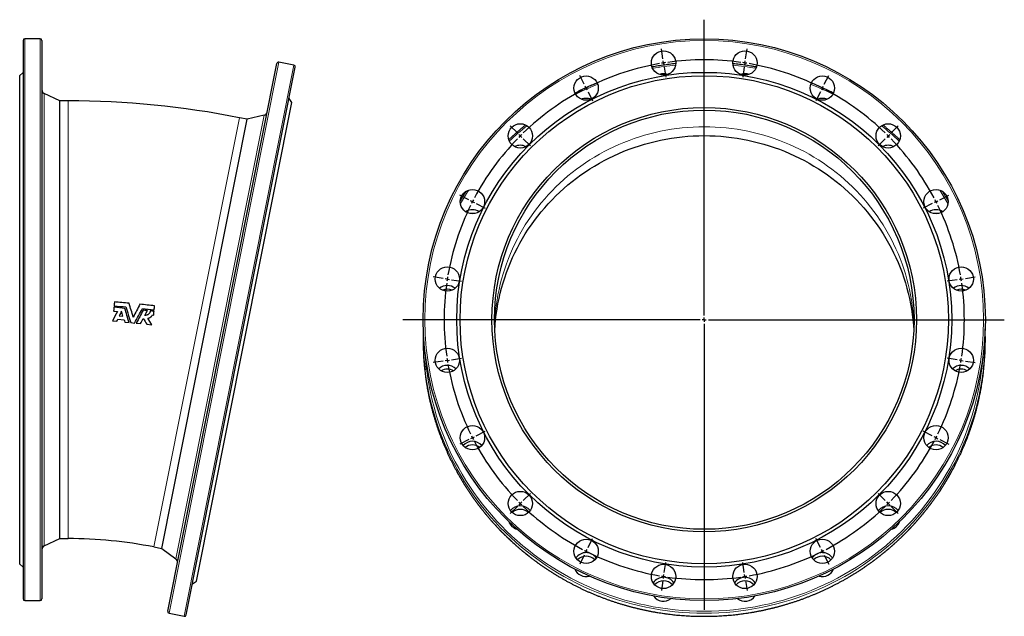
# Model space of a CAD drawing. Header units: millimetres. Extents: x -28 to 1145, y -434 to 1052.
# Tile 3 of 3: x -28 to 1145, y 340 to 1052. Entities that reach past the tile are written whole.
import ezdxf

# ---------------------------------------------------------------- set-up
doc = ezdxf.new("R2010")
doc.units = ezdxf.units.MM
doc.layers.add('FORMAT', color=7, linetype='Continuous')

# ---------------------------------------------------------------- blocks, each defined once
blk = doc.blocks.new('SW_CENTERMARKSYMBOL_0')
at = {"layer": 'FORMAT', "color": 0}
for p, q in [((140.7, -271.2), (140.7, 81.6)), ((91.5, 34.9), (89.6, 46.8)), ((190, 34.9), (191.9, 46.8)), ((92.2, 30), (91.9, 32.4)), ((92.2, 30), (92.6, 27.5)), ((93, 25), (94.9, 13.2)), ((188.4, 25), (186.6, 13.2)), ((189.2, 30), (188.8, 27.5)), ((189.2, 30), (189.6, 32.4)), ((-2.3, 4.5), (-7.7, 15.1)), ((283.7, 4.5), (289.2, 15.1)), ((0, 0), (-1.1, 2.2)), ((0, 0), (1.1, -2.2)), ((281.5, 0), (282.6, 2.2)), ((2.3, -4.5), (7.7, -15.1)), ((279.2, -4.5), (273.8, -15.1)), ((281.5, 0), (280.3, -2.2)), ((-82, -53.5), (-90.5, -45)), ((363.5, -53.5), (372, -45)), ((-78.5, -57), (-80.2, -55.2)), ((-78.5, -57), (-76.7, -58.8)), ((359.9, -57), (358.2, -58.8)), ((359.9, -57), (361.7, -55.2)), ((-74.9, -60.5), (-66.4, -69)), ((356.4, -60.5), (347.9, -69)), ((-139.9, -133.2), (-150.6, -127.8)), ((421.4, -133.2), (432.1, -127.8)), ((-135.5, -135.5), (-137.7, -134.3)), ((-135.5, -135.5), (-133.2, -136.6)), ((-131, -137.7), (-120.3, -143.2)), ((412.5, -137.7), (401.8, -143.2)), ((416.9, -135.5), (414.7, -136.6)), ((416.9, -135.5), (419.2, -134.3)), ((-170.4, -226.9), (-182.2, -225.1)), ((-165.4, -227.7), (-167.9, -227.3)), ((-165.4, -227.7), (-163, -228.1)), ((-160.5, -228.5), (-148.7, -230.4)), ((442, -228.5), (430.1, -230.4)), ((446.9, -227.7), (444.5, -228.1)), ((446.9, -227.7), (449.4, -227.3)), ((451.9, -226.9), (463.7, -225.1)), ((135.7, -276.2), (-218.3, -276.2)), ((140.7, -276.2), (138.2, -276.2)), ((140.7, -276.2), (140.7, -273.7)), ((140.7, -276.2), (140.7, -278.7)), ((140.7, -276.2), (143.2, -276.2)), ((140.7, -281.2), (140.7, -622.4)), ((145.7, -276.2), (498.3, -276.2)), ((-170.4, -325.5), (-182.2, -327.4)), ((-165.4, -324.7), (-167.9, -325.1)), ((-165.4, -324.7), (-163, -324.3)), ((-160.5, -323.9), (-148.7, -322)), ((442, -323.9), (430.1, -322)), ((446.9, -324.7), (444.5, -324.3)), ((446.9, -324.7), (449.4, -325.1)), ((451.9, -325.5), (463.7, -327.4)), ((-131, -414.7), (-120.3, -409.2)), ((412.5, -414.7), (401.8, -409.2)), ((-139.9, -419.2), (-150.6, -424.7)), ((-135.5, -416.9), (-137.7, -418.1)), ((-135.5, -416.9), (-133.2, -415.8)), ((416.9, -416.9), (414.7, -415.8)), ((416.9, -416.9), (419.2, -418.1)), ((421.4, -419.2), (432.1, -424.7)), ((-74.9, -491.9), (-66.4, -483.4)), ((356.4, -491.9), (347.9, -483.4)), ((-82, -499), (-90.5, -507.4)), ((-78.5, -495.4), (-80.2, -497.2)), ((-78.5, -495.4), (-76.7, -493.6)), ((359.9, -495.4), (358.2, -493.6)), ((359.9, -495.4), (361.7, -497.2)), ((363.5, -499), (372, -507.4)), ((2.3, -548), (7.7, -537.3)), ((279.2, -548), (273.8, -537.3)), ((0, -552.4), (1.1, -550.2)), ((281.5, -552.4), (280.3, -550.2)), ((-2.3, -556.9), (-7.7, -567.6)), ((0, -552.4), (-1.1, -554.7)), ((281.5, -552.4), (282.6, -554.7)), ((283.7, -556.9), (289.2, -567.6)), ((93, -577.5), (94.9, -565.6)), ((188.4, -577.5), (186.6, -565.6)), ((92.2, -582.4), (91.9, -584.9)), ((92.2, -582.4), (92.6, -579.9)), ((189.2, -582.4), (188.8, -579.9)), ((189.2, -582.4), (189.6, -584.9)), ((91.5, -587.3), (89.6, -599.2)), ((190, -587.3), (191.9, -599.2))]:
    blk.add_line(p, q, dxfattribs=at)
for start, end in [(99.9241, 116.0759), (99, 99.4621), (98.5379, 99), (81.9241, 98.0759), (81, 81.4621), (80.5379, 81), (63.9241, 80.0759), (117, 117.4621), (116.5379, 117), (63, 63.4621), (117.9241, 134.0759), (62.5379, 63), (45.9241, 62.0759), (135, 135.4621), (134.5379, 135), (45, 45.4621), (44.5379, 45), (135.9241, 152.0759), (27.9241, 44.0759), (153.9241, 170.0759), (153, 153.4621), (152.5379, 153), (27, 27.4621), (26.5379, 27), (9.9241, 26.0759), (171.9241, 188.0759), (171, 171.4621), (170.5379, 171), (9, 9.4621), (8.5379, 9), (351.9241, 8.0759), (188.5379, 189), (189, 189.4621), (350.5379, 351), (351, 351.4621), (189.9241, 206.0759), (333.9241, 350.0759), (206.5379, 207), (207, 207.4621), (207.9241, 224.0759), (315.9241, 332.0759), (332.5379, 333), (333, 333.4621), (224.5379, 225), (225, 225.4621), (225.9241, 242.0759), (297.9241, 314.0759), (314.5379, 315), (315, 315.4621), (242.5379, 243), (297, 297.4621), (243, 243.4621), (243.9241, 260.0759), (279.9241, 296.0759), (296.5379, 297), (260.5379, 261), (261, 261.4621), (261.9241, 278.0759), (278.5379, 279), (279, 279.4621)]:
    blk.add_arc((140.7, -276.2), 310, start, end, dxfattribs=at)

msp = doc.modelspace()

# ---------------------------------------------------------------- linework, layer by layer
at = {"color": 7, "linetype": 'Continuous', "lineweight": 25}
for p, q in [((-24.5, 1026.7), (-24.5, 360.7)), ((-4, 1028.7), (-22.5, 1028.7)), ((-2, 1026.7), (-2, 360.7)), ((148, 346), (277.9, 999.2)), ((298.4, 997.1), (280.3, 1000.7)), ((-24.5, 988.7), (-28.5, 984.7)), ((170.1, 341.6), (300, 994.8)), ((-28.5, 984.7), (-28.5, 402.7)), ((19.5, 954.7), (0.9, 963.4)), ((29.2, 954.7), (19.5, 954.7)), ((19.5, 432.7), (19.5, 954.7)), ((182.2, 382), (295.7, 952.8)), ((295.7, 952.8), (292.6, 957.5)), ((141, 420.8), (242.8, 932.7)), ((242.8, 932.7), (233.3, 934.6)), ((262.7, 937.6), (242.8, 932.7)), ((82.3, 692.3), (87.3, 691.8)), ((83.4, 704), (87.9, 703.5)), ((88.5, 694.2), (96, 693.5)), ((90.1, 698.4), (94.6, 698)), ((129.8, 699.4), (131.2, 699.2)), ((96.7, 690.9), (101.8, 690.4)), ((103.8, 690.2), (108.5, 689.7)), ((110.5, 689.5), (115.6, 689)), ((123, 688.3), (128.9, 687.7)), ((452.3, 672.2), (452.3, 668.6)), ((1122.3, 668.6), (1122.3, 672.2)), ((0.9, 424.1), (19.5, 432.7)), ((19.5, 432.7), (29.2, 432.7)), ((131.4, 422.7), (141, 420.8)), ((141, 420.8), (157.5, 408.6)), ((-28.5, 402.7), (-24.5, 398.7)), ((177.5, 378.8), (182.2, 382)), ((-22.5, 358.7), (-4, 358.7)), ((149.6, 343.6), (167.7, 340))]:
    msp.add_line(p, q, dxfattribs=at)
at = {"color": 8, "linetype": 'Continuous', "lineweight": 18}
for p, q in [((-22.5, 1028.7), (-22.5, 358.7)), ((-4, 1028.7), (-4, 358.7)), ((149.6, 343.6), (280.3, 1000.7)), ((167.7, 340), (298.4, 997.1)), ((0.9, 963.4), (0.9, 424.1)), ((29.2, 954.7), (29.2, 432.7)), ((233.3, 934.6), (131.4, 422.7)), ((157.5, 408.6), (262.7, 937.6))]:
    msp.add_line(p, q, dxfattribs=at)
at = {"color": 8, "linetype": 'Continuous', "lineweight": 18, "flags": 128}
for points in [[(1037.2, 686.1), (1037, 691.5), (1036.5, 697.9), (1035.9, 704.3), (1035.2, 710.6), (1034.2, 717), (1033.1, 723.3), (1031.8, 729.6), (1030.4, 735.9), (1028.8, 742.1), (1027, 748.3), (1025.1, 754.4), (1023, 760.5), (1020.7, 766.5), (1018.3, 772.5), (1015.7, 778.4), (1013, 784.2), (1010.1, 790), (1007, 795.6), (1003.8, 801.2), (1000.5, 806.8), (997, 812.2), (993.3, 817.5), (989.6, 822.8), (985.6, 827.9), (981.6, 832.9), (977.4, 837.9), (973.1, 842.7), (968.6, 847.4), (964.1, 852), (959.4, 856.5), (954.6, 860.9), (949.7, 865.1), (944.6, 869.2), (939.5, 873.2), (934.3, 877), (928.9, 880.7), (923.5, 884.3), (917.9, 887.7), (912.3, 891), (906.6, 894.1), (900.8, 897.1), (894.9, 899.9), (889, 902.6), (883, 905.2), (876.9, 907.5), (870.8, 909.8), (864.6, 911.8), (858.3, 913.7), (852, 915.5), (845.7, 917.1), (839.3, 918.5), (832.9, 919.7), (826.4, 920.8), (819.9, 921.7), (813.4, 922.5), (806.9, 923.1), (800.4, 923.5), (793.8, 923.8), (787.3, 923.8), (780.8, 923.8), (774.2, 923.5), (767.7, 923.1), (761.2, 922.5), (754.7, 921.7), (748.2, 920.8), (741.7, 919.7), (735.3, 918.5), (728.9, 917.1), (722.6, 915.5), (716.3, 913.7), (710.1, 911.8), (703.9, 909.8), (697.7, 907.5), (691.6, 905.2), (685.6, 902.6), (679.7, 899.9), (673.8, 897.1), (668, 894.1), (662.3, 891), (656.7, 887.7), (651.1, 884.3), (645.7, 880.7), (640.4, 877), (635.1, 873.2), (630, 869.2), (624.9, 865.1), (620, 860.9), (615.2, 856.5), (610.5, 852), (606, 847.4), (601.5, 842.7), (597.2, 837.9), (593, 832.9), (589, 827.9), (585.1, 822.8), (581.3, 817.5), (577.6, 812.2), (574.1, 806.8), (570.8, 801.2), (567.6, 795.6), (564.6, 790), (561.7, 784.2), (558.9, 778.4), (556.3, 772.5), (553.9, 766.5), (551.6, 760.5), (549.5, 754.4), (547.6, 748.3), (545.8, 742.1), (544.2, 735.9), (542.8, 729.6), (541.5, 723.3), (540.4, 717), (539.4, 710.6), (538.7, 704.3), (538.1, 697.9), (537.6, 691.5), (537.4, 686.1)], [(455, 651.2), (455.3, 646.9), (456.1, 638.4), (457.2, 629.9), (458.4, 621.5), (459.9, 613), (461.6, 604.7), (463.5, 596.3), (465.7, 588), (468, 579.8), (470.6, 571.6), (473.4, 563.5), (476.4, 555.5), (479.7, 547.6), (483.1, 539.7), (486.7, 531.9), (490.6, 524.3), (494.7, 516.7), (498.9, 509.3), (503.4, 501.9), (508, 494.7), (512.9, 487.6), (517.9, 480.6), (523.1, 473.7), (528.5, 467), (534.1, 460.4), (539.8, 454), (545.8, 447.7), (551.8, 441.6), (558.1, 435.6), (564.5, 429.8), (571, 424.2), (577.7, 418.7), (584.6, 413.4), (591.6, 408.3), (598.7, 403.4), (605.9, 398.6), (613.3, 394.1), (620.8, 389.7), (628.4, 385.5), (636.1, 381.6), (643.9, 377.8), (651.9, 374.2), (659.9, 370.8), (668, 367.6), (676.1, 364.7), (684.4, 361.9), (692.7, 359.4), (701.1, 357.1), (709.6, 355), (718.1, 353.1), (726.6, 351.4), (735.2, 350), (743.8, 348.7), (752.5, 347.7), (761.2, 347), (769.9, 346.4), (778.6, 346.1), (787.3, 346)], [(787.3, 346), (796, 346.1), (804.7, 346.4), (813.4, 347), (822.1, 347.7), (830.8, 348.7), (839.4, 350), (848, 351.4), (856.5, 353.1), (865, 355), (873.5, 357.1), (881.9, 359.4), (890.2, 361.9), (898.5, 364.7), (906.6, 367.6), (914.7, 370.8), (922.7, 374.2), (930.7, 377.8), (938.5, 381.6), (946.2, 385.5), (953.8, 389.7), (961.3, 394.1), (968.7, 398.6), (975.9, 403.4), (983, 408.3), (990, 413.4), (996.9, 418.7), (1003.6, 424.2), (1010.1, 429.8), (1016.5, 435.6), (1022.8, 441.6), (1028.9, 447.7), (1034.8, 454), (1040.5, 460.4), (1046.1, 467), (1051.5, 473.7), (1056.7, 480.6), (1061.7, 487.6), (1066.6, 494.7), (1071.2, 501.9), (1075.7, 509.3), (1080, 516.7), (1084, 524.3), (1087.9, 531.9), (1091.5, 539.7), (1095, 547.6), (1098.2, 555.5), (1101.2, 563.5), (1104, 571.6), (1106.6, 579.8), (1109, 588), (1111.1, 596.3), (1113, 604.7), (1114.7, 613), (1116.2, 621.5), (1117.5, 629.9), (1118.5, 638.4), (1119.3, 646.9), (1119.6, 651.2)], [(454.6, 634), (455.2, 629.3), (456.4, 620.8), (457.9, 612.3), (459.6, 603.9), (461.6, 595.5), (463.7, 587.1), (466.1, 578.8), (468.7, 570.6), (471.5, 562.5), (474.6, 554.4), (477.8, 546.4), (481.3, 538.5), (484.9, 530.7), (488.8, 523), (492.9, 515.4), (497.2, 507.9), (501.7, 500.5), (506.4, 493.2), (511.2, 486.1), (516.3, 479), (521.5, 472.1), (527, 465.4), (532.6, 458.8), (538.4, 452.3), (544.3, 446), (550.4, 439.8), (556.7, 433.8), (563.1, 428), (569.7, 422.3), (576.5, 416.8), (583.4, 411.5), (590.4, 406.4), (597.6, 401.4), (604.9, 396.6), (612.3, 392), (619.8, 387.6), (627.5, 383.4), (635.2, 379.4), (643.1, 375.6), (651, 372), (659.1, 368.6), (667.3, 365.4), (675.5, 362.4), (683.8, 359.7), (692.2, 357.1), (700.6, 354.8), (709.1, 352.7), (717.7, 350.8), (726.3, 349.1), (734.9, 347.6), (743.6, 346.4), (752.3, 345.4), (761, 344.6), (769.8, 344.1), (778.5, 343.7), (787.3, 343.6)], [(787.3, 343.6), (796.1, 343.7), (804.8, 344.1), (813.6, 344.6), (822.3, 345.4), (831, 346.4), (839.7, 347.6), (848.4, 349.1), (857, 350.8), (865.5, 352.7), (874, 354.8), (882.5, 357.1), (890.8, 359.7), (899.1, 362.4), (907.4, 365.4), (915.5, 368.6), (923.6, 372), (931.5, 375.6), (939.4, 379.4), (947.2, 383.4), (954.8, 387.6), (962.3, 392), (969.8, 396.6), (977.1, 401.4), (984.2, 406.4), (991.2, 411.5), (998.1, 416.8), (1004.9, 422.3), (1011.5, 428), (1017.9, 433.8), (1024.2, 439.8), (1030.3, 446), (1036.3, 452.3), (1042, 458.8), (1047.6, 465.4), (1053.1, 472.1), (1058.3, 479), (1063.4, 486.1), (1068.3, 493.2), (1072.9, 500.5), (1077.4, 507.9), (1081.7, 515.4), (1085.8, 523), (1089.7, 530.7), (1093.3, 538.5), (1096.8, 546.4), (1100.1, 554.4), (1103.1, 562.5), (1105.9, 570.6), (1108.5, 578.8), (1110.9, 587.1), (1113, 595.5), (1115, 603.9), (1116.7, 612.3), (1118.2, 620.8), (1119.4, 629.3), (1120.1, 634.7)], [(454.6, 630.4), (455.2, 625.7), (456.4, 617.2), (457.9, 608.7), (459.6, 600.2), (461.6, 591.9), (463.7, 583.5), (466.1, 575.2), (468.7, 567), (471.5, 558.9), (474.6, 550.8), (477.8, 542.8), (481.3, 534.9), (484.9, 527.1), (488.8, 519.4), (492.9, 511.8), (497.2, 504.3), (501.7, 496.9), (506.4, 489.6), (511.2, 482.5), (516.3, 475.4), (521.5, 468.5), (527, 461.8), (532.6, 455.2), (538.4, 448.7), (544.3, 442.4), (550.4, 436.2), (556.7, 430.2), (563.1, 424.4), (569.7, 418.7), (576.5, 413.2), (583.4, 407.9), (590.4, 402.7), (597.6, 397.8), (604.9, 393), (612.3, 388.4), (619.8, 384), (627.5, 379.8), (635.2, 375.8), (643.1, 372), (651, 368.4), (659.1, 365), (667.3, 361.8), (675.5, 358.8), (683.8, 356.1), (692.2, 353.5), (700.6, 351.2), (709.1, 349.1), (717.7, 347.2), (726.3, 345.5), (734.9, 344), (743.6, 342.8), (752.3, 341.8), (761, 341), (769.8, 340.4), (778.5, 340.1), (787.3, 340)], [(787.3, 340), (796.1, 340.1), (804.8, 340.4), (813.6, 341), (822.3, 341.8), (831, 342.8), (839.7, 344), (848.4, 345.5), (857, 347.2), (865.5, 349.1), (874, 351.2), (882.5, 353.5), (890.8, 356.1), (899.1, 358.8), (907.4, 361.8), (915.5, 365), (923.6, 368.4), (931.5, 372), (939.4, 375.8), (947.2, 379.8), (954.8, 384), (962.3, 388.4), (969.8, 393), (977.1, 397.8), (984.2, 402.7), (991.2, 407.9), (998.1, 413.2), (1004.9, 418.7), (1011.5, 424.4), (1017.9, 430.2), (1024.2, 436.2), (1030.3, 442.4), (1036.3, 448.7), (1042, 455.2), (1047.6, 461.8), (1053.1, 468.5), (1058.3, 475.4), (1063.4, 482.5), (1068.3, 489.6), (1072.9, 496.9), (1077.4, 504.3), (1081.7, 511.8), (1085.8, 519.4), (1089.7, 527.1), (1093.3, 534.9), (1096.8, 542.8), (1100.1, 550.8), (1103.1, 558.9), (1105.9, 567), (1108.5, 575.2), (1110.9, 583.5), (1113, 591.9), (1115, 600.2), (1116.7, 608.7), (1118.2, 617.2), (1119.4, 625.7), (1120.1, 631.1)]]:
    msp.add_lwpolyline(points, dxfattribs=at)
at = {"color": 7, "linetype": 'Continuous', "lineweight": 25, "flags": 128}
for points in [[(537.6, 680.7), (537.6, 680.8), (538.1, 687.2), (538.7, 693.6), (539.4, 700), (540.4, 706.3), (541.5, 712.7), (542.8, 718.9), (544.2, 725.2), (545.8, 731.4), (547.6, 737.6), (549.5, 743.7), (551.6, 749.8), (553.9, 755.8), (556.3, 761.8), (558.9, 767.7), (561.7, 773.5), (564.6, 779.3), (567.6, 785), (570.8, 790.6), (574.1, 796.1), (577.6, 801.5), (581.3, 806.9), (585.1, 812.1), (589, 817.2), (593, 822.3), (597.2, 827.2), (601.5, 832), (606, 836.8), (610.5, 841.3), (615.2, 845.8), (620, 850.2), (624.9, 854.4), (630, 858.5), (635.1, 862.5), (640.4, 866.3), (645.7, 870), (651.1, 873.6), (656.7, 877), (662.3, 880.3), (668, 883.5), (673.8, 886.4), (679.7, 889.3), (685.6, 892), (691.6, 894.5), (697.7, 896.9), (703.9, 899.1), (710.1, 901.2), (716.3, 903.1), (722.6, 904.8), (728.9, 906.4), (735.3, 907.8), (741.7, 909.1), (748.2, 910.1), (754.7, 911.1), (761.2, 911.8), (767.7, 912.4), (774.2, 912.8), (780.8, 913.1), (787.3, 913.2)], [(787.3, 913.2), (793.8, 913.1), (800.4, 912.8), (806.9, 912.4), (813.4, 911.8), (819.9, 911.1), (826.4, 910.1), (832.9, 909.1), (839.3, 907.8), (845.7, 906.4), (852, 904.8), (858.3, 903.1), (864.6, 901.2), (870.8, 899.1), (876.9, 896.9), (883, 894.5), (889, 892), (894.9, 889.3), (900.8, 886.4), (906.6, 883.5), (912.3, 880.3), (917.9, 877), (923.5, 873.6), (928.9, 870), (934.3, 866.3), (939.5, 862.5), (944.6, 858.5), (949.7, 854.4), (954.6, 850.2), (959.4, 845.8), (964.1, 841.3), (968.6, 836.8), (973.1, 832), (977.4, 827.2), (981.6, 822.3), (985.6, 817.2), (989.6, 812.1), (993.3, 806.9), (997, 801.5), (1000.5, 796.1), (1003.8, 790.6), (1007, 785), (1010.1, 779.3), (1013, 773.5), (1015.7, 767.7), (1018.3, 761.8), (1020.7, 755.8), (1023, 749.8), (1025.1, 743.7), (1027, 737.6), (1028.8, 731.4), (1030.4, 725.2), (1031.8, 718.9), (1033.1, 712.7), (1034.2, 706.3), (1035.2, 700), (1035.9, 693.6), (1036.5, 687.2), (1037, 680.8), (1037, 680.7)]]:
    msp.add_lwpolyline(points, dxfattribs=at)
at = {"color": 7, "linetype": 'Continuous', "lineweight": 25}
for centre, radius in [((787.3, 693.7), 335), ((738.8, 999.9), 14.5), ((835.8, 999.9), 14.5), ((787.3, 693.7), 295), ((787.3, 693.7), 291), ((646.6, 969.9), 14.5), ((928, 969.9), 14.5), ((787.3, 693.7), 253), ((787.3, 693.7), 250), ((568.1, 912.9), 14.5), ((1006.5, 912.9), 14.5), ((511.1, 834.5), 14.5), ((1063.5, 834.5), 14.5), ((481.1, 742.2), 14.5), ((1093.5, 742.2), 14.5), ((481.1, 645.2), 14.5), ((1093.5, 645.2), 14.5), ((511.1, 553), 14.5), ((1063.5, 553), 14.5), ((568.1, 474.5), 14.5), ((1006.5, 474.5), 14.5), ((646.6, 417.5), 14.5), ((928, 417.5), 14.5), ((738.8, 387.5), 14.5), ((835.8, 387.5), 14.5)]:
    msp.add_circle(centre, radius, dxfattribs=at)
at = {"color": 8, "linetype": 'Continuous', "lineweight": 18}
msp.add_circle((787.3, 693.7), 333, dxfattribs=at)
at = {"color": 7, "linetype": 'Continuous', "lineweight": 25}
for centre, radius, start, end in [((-22.5, 1026.7), 2, 90, 180), ((-4, 1026.7), 2, 0, 90), ((279.9, 998.8), 2, 78.75, 168.75), ((298, 995.2), 2, 348.75, 78.75), ((738.8, 972.3), 14.8, 89.9911, 109.2783), ((738.8, 972.3), 14.8, 70.7217, 90.0089), ((835.8, 972.3), 14.8, 89.9911, 109.2783), ((835.8, 972.3), 14.8, 70.7217, 90.0089), ((3, 967.9), 5, 180, 245), ((29.2, -91.3), 1046, 78.75, 90), ((646.6, 942.9), 14.7, 89.9887, 112.3973), ((646.6, 942.9), 14.7, 67.5979, 90.0161), ((928, 942.9), 14.7, 89.9887, 112.3973), ((928, 942.9), 14.7, 67.5979, 90.0161), ((261.5, 942.4), 5, 283.75, 348.75), ((568.1, 887), 14.7, 89.9749, 117.4251), ((568.1, 887), 14.7, 62.5724, 90.0276), ((1006.5, 887), 14.7, 89.9749, 117.4251), ((1006.5, 887), 14.7, 62.5724, 90.0276), ((511.1, 810.1), 14.7, 89.9588, 123.2119), ((511.1, 810.1), 14.7, 56.7776, 90.0516), ((1063.5, 810.1), 14.7, 89.9588, 123.2119), ((1063.5, 810.1), 14.7, 56.7776, 90.0516), ((511.1, 805.6), 14.8, 79.9236, 100.0764), ((1063.5, 805.6), 14.8, 79.9236, 100.0764), ((481.1, 719.7), 14.7, 89.9339, 129.0586), ((481.1, 715.2), 14.8, 67.6775, 112.3225), ((481.1, 719.7), 14.7, 50.9414, 90.0661), ((1093.5, 719.7), 14.7, 89.9339, 129.0586), ((1093.5, 715.2), 14.8, 67.6775, 112.3225), ((1093.5, 719.7), 14.7, 50.9414, 90.0661), ((774.6, 672.2), 322.3, 178.1023, 186.7919), ((800, 672.2), 322.3, 353.3196, 1.8979), ((774.6, 668.6), 322.3, 180.0005, 186.7917), ((800, 668.6), 322.3, 353.3199, 359.9996), ((481.1, 624.6), 14.6, 89.9003, 134.5235), ((481.1, 620.1), 14.7, 59.5751, 120.4249), ((481.1, 624.6), 14.6, 45.4765, 90.0997), ((1093.5, 624.6), 14.6, 89.9003, 134.5235), ((1093.5, 620.1), 14.7, 59.5751, 120.4249), ((1093.5, 624.6), 14.6, 45.4765, 90.0997), ((511.1, 534.1), 14.6, 89.8842, 139.2662), ((511.1, 529.6), 14.7, 53.36, 126.64), ((511.1, 534.1), 14.6, 40.7137, 90.1359), ((1063.5, 534.1), 14.6, 89.8842, 139.2662), ((1063.5, 529.6), 14.7, 53.36, 126.64), ((1063.6, 534.1), 14.6, 40.7137, 90.1359), ((568.1, 457.2), 14.6, 89.8397, 143.087), ((568.1, 457.2), 14.6, 36.9051, 90.1681), ((1006.5, 457.2), 14.6, 89.8397, 143.087), ((1006.6, 457.2), 14.6, 36.9051, 90.1681), ((568.1, 452.7), 14.7, 48.7013, 131.2987), ((1006.5, 452.7), 14.7, 48.7013, 131.2987), ((567.9, 457.8), 14.4, 199.5518, 254.6253), ((1006.7, 457.8), 14.4, 285.3747, 340.4482), ((3, 419.5), 5, 115, 180), ((29.2, -91.3), 524, 78.75, 90), ((646.5, 401.3), 14.6, 89.8283, 145.7318), ((646.6, 396.8), 14.7, 45.5732, 134.4268), ((646.6, 401.3), 14.6, 34.2598, 90.1801), ((928, 401.3), 14.6, 89.8283, 145.7318), ((928, 396.8), 14.7, 45.5732, 134.4268), ((928.1, 401.3), 14.6, 34.2598, 90.1801), ((154.6, 404.6), 5, 348.75, 53.75), ((646.5, 402), 14.6, 202.9247, 285.5626), ((928.1, 402), 14.6, 254.4374, 337.0753), ((738.8, 371.9), 14.6, 89.8038, 147.1091), ((738.8, 367.4), 14.7, 43.9827, 136.0173), ((738.9, 371.9), 14.6, 32.8909, 90.1962), ((835.8, 371.9), 14.6, 89.8038, 147.1091), ((835.8, 367.4), 14.7, 43.9827, 136.0173), ((835.8, 371.9), 14.6, 32.8909, 90.1962), ((738.8, 372.7), 14.7, 215.2709, 307.5518), ((835.8, 372.7), 14.7, 232.4527, 324.7245), ((-22.5, 360.7), 2, 180, 270), ((-4, 360.7), 2, 270, 0), ((149.9, 345.6), 2, 168.75, 258.75), ((168.1, 342), 2, 258.75, 348.75)]:
    msp.add_arc(centre, radius, start, end, dxfattribs=at)
at = {"color": 8, "linetype": 'Continuous', "lineweight": 18}
for centre, radius, start, end in [((787.3, 660), 339.1, 95.7831, 100.4457), ((787.3, 660), 339.1, 79.5544, 84.2168), ((786.4, 662.9), 336.1, 112.0228, 116.9394), ((788.2, 662.9), 336.1, 63.0609, 67.9769), ((783.5, 667.2), 330.9, 128.8242, 133.6662), ((791.1, 667.2), 330.9, 46.3338, 51.1758), ((779.3, 670.8), 325.3, 146.9505, 150.2685), ((795.3, 670.8), 325.3, 29.7315, 33.0495)]:
    msp.add_arc(centre, radius, start, end, dxfattribs=at)
at = {"color": 7, "linetype": 'Continuous', "lineweight": 25}
for points, knots in [([(753.3, 999.1), (753.3, 999.1), (752, 998.9), (749.4, 998.7), (745.6, 998.2), (741.8, 997.7), (738, 997.2), (734.3, 996.6), (730.5, 996), (727.5, 995.5), (725.7, 995.2), (725.2, 995.1)], [0, 0, 0, 0, 0.0026864, 0.137042, 0.2713975, 0.405753, 0.5401084, 0.6744638, 0.8088191, 0.9431744, 1, 1, 1, 1]), ([(849.4, 995.1), (849.1, 995.1), (847.4, 995.4), (844.5, 995.9), (840.8, 996.6), (837, 997.1), (833.2, 997.7), (829.4, 998.2), (825.6, 998.6), (822.9, 998.9), (821.5, 999), (821.3, 999.1)], [0, 0, 0, 0, 0.041795, 0.176274, 0.310753, 0.445232, 0.579712, 0.714191, 0.84867, 0.98315, 1, 1, 1, 1]), ([(659.7, 976), (658.9, 975.7), (657, 974.9), (653.8, 973.6), (650.3, 972.1), (646.9, 970.5), (643.4, 968.9), (640, 967.3), (636.6, 965.7), (634.4, 964.5), (633.4, 964)], [0, 0, 0, 0, 0.088532, 0.219859, 0.351185, 0.48251, 0.613836, 0.745162, 0.876487, 1, 1, 1, 1]), ([(941.3, 964), (940.3, 964.5), (938.2, 965.5), (935, 967.1), (931.6, 968.7), (928.1, 970.3), (924.6, 971.9), (921.2, 973.4), (917.9, 974.8), (915.8, 975.6), (914.9, 976)], [0, 0, 0, 0, 0.1092103, 0.2406094, 0.3720086, 0.503408, 0.6348077, 0.7662075, 0.8976074, 1, 1, 1, 1]), ([(574.5, 925.9), (573.9, 925.5), (572.4, 924.3), (569.9, 922.2), (567, 919.7), (564.2, 917.3), (561.3, 914.7), (558.5, 912.2), (556.2, 910.1), (554.8, 908.7), (554.4, 908.3)], [0, 0, 0, 0, 0.0797802, 0.221258, 0.3627356, 0.5042129, 0.6456899, 0.7871666, 0.9286431, 1, 1, 1, 1]), ([(1020.2, 908.3), (1019.9, 908.7), (1018.6, 909.9), (1016.4, 911.9), (1013.6, 914.5), (1010.8, 917), (1007.9, 919.5), (1005, 921.9), (1002.4, 924.1), (1000.8, 925.4), (1000.1, 925.9)], [0, 0, 0, 0, 0.055312, 0.197024, 0.338736, 0.480448, 0.62216, 0.763873, 0.905586, 1, 1, 1, 1]), ([(503.5, 846.8), (503.3, 846.5), (502.4, 845.1), (500.9, 842.6), (498.9, 839.4), (497.5, 837.1), (496.8, 835.8), (496.7, 835.6)], [0, 0, 0, 0, 0.089313, 0.374595, 0.659878, 0.945159, 1, 1, 1, 1]), ([(1078, 835.5), (1077.9, 835.6), (1077.2, 836.8), (1075.9, 839.1), (1073.9, 842.3), (1072.3, 844.9), (1071.3, 846.4), (1071.1, 846.8)], [0, 0, 0, 0, 0.0275345, 0.3116705, 0.5958071, 0.8799442, 1, 1, 1, 1]), ([(127.1, 704.2), (127.1, 703.9), (127, 703.5), (126.8, 702.9), (126.8, 702.8), (126.6, 702.4), (126.5, 702.2), (126.3, 701.7), (126.1, 701.4), (125.6, 700.8), (125.3, 700.6), (124.7, 700.1), (124.4, 699.8), (123.9, 699.6), (123.8, 699.5), (123.4, 699.3), (123.2, 699.3), (122.7, 699.1), (122.3, 699), (121.6, 698.9), (121.2, 698.9), (120.8, 698.9)], [0, 0, 0, 0, 0.125, 0.125, 0.1875, 0.1875, 0.25, 0.25, 0.375, 0.375, 0.5, 0.5, 0.625, 0.625, 0.6875, 0.6875, 0.75, 0.75, 0.875, 0.875, 1, 1, 1, 1]), ([(124.2, 695.4), (124.8, 695.5), (125.4, 695.7), (126.2, 696), (126.5, 696.1), (127, 696.4), (127.5, 696.7), (128, 697.1), (128.4, 697.5), (128.6, 697.7), (129.2, 698.3), (129.6, 698.8), (129.8, 699.4)], [0, 0, 0, 0, 0.25, 0.25, 0.375, 0.375, 0.5, 0.625, 0.625, 0.75, 0.75, 1, 1, 1, 1]), ([(454.6, 630.4), (454.7, 629.2), (455, 626.8), (455.5, 623.2), (456.1, 619.5), (456.7, 615.8), (457.3, 612.1), (458, 608.4), (458.7, 604.7), (459.4, 601), (460.3, 597.4), (461.1, 593.7), (462, 590.1), (462.9, 586.4), (463.9, 582.8), (464.9, 579.2), (466, 575.6), (467.1, 572), (468.2, 568.4), (469.4, 564.9), (470.6, 561.3), (471.9, 557.8), (473.2, 554.3), (474.6, 550.8), (475.9, 547.3), (477.4, 543.8), (478.8, 540.4), (480.4, 536.9), (481.9, 533.5), (483.5, 530.1), (485.1, 526.7), (486.8, 523.3), (488.5, 520), (490.2, 516.7), (492, 513.3), (493.8, 510), (495.7, 506.8), (497.6, 503.5), (499.5, 500.3), (501.5, 497.1), (503.5, 493.9), (505.6, 490.7), (507.7, 487.6), (509.8, 484.5), (511.9, 481.4), (514.1, 478.3), (516.4, 475.3), (518.6, 472.3), (520.9, 469.3), (523.3, 466.3), (525.6, 463.4), (528, 460.5), (530.5, 457.6), (532.9, 454.7), (535.4, 451.9), (538, 449.1), (540.5, 446.3), (543.1, 443.6), (545.8, 440.9), (548.4, 438.2), (551.1, 435.5), (553.8, 432.9), (556.6, 430.3), (559.4, 427.7), (562.2, 425.2), (565, 422.7), (567.9, 420.2), (570.8, 417.8), (573.7, 415.4), (576.7, 413), (579.7, 410.7), (582.7, 408.4), (585.7, 406.1), (588.8, 403.9), (591.9, 401.7), (595, 399.5), (598.1, 397.4), (601.3, 395.3), (604.5, 393.2), (607.7, 391.2), (610.9, 389.2), (614.2, 387.2), (617.5, 385.3), (620.8, 383.4), (624.1, 381.6), (627.4, 379.8), (630.8, 378), (634.2, 376.3), (637.6, 374.6), (641, 372.9), (644.5, 371.3), (647.9, 369.7), (651.4, 368.2), (654.9, 366.7), (658.4, 365.2), (662, 363.8), (665.5, 362.4), (669.1, 361.1), (672.7, 359.8), (676.3, 358.5), (679.9, 357.3), (683.5, 356.1), (687.1, 355), (690.8, 353.9), (694.4, 352.8), (698.1, 351.8), (701.8, 350.8), (705.5, 349.9), (709.2, 349), (712.9, 348.1), (716.7, 347.3), (720.4, 346.6), (724.1, 345.8), (727.9, 345.2), (731.7, 344.5), (735.4, 343.9), (739.2, 343.4), (743, 342.8), (746.8, 342.4), (750.6, 341.9), (754.4, 341.5), (758.2, 341.2), (762, 340.9), (765.8, 340.6), (769.6, 340.4), (773.4, 340.2), (777.2, 340.1), (781.1, 340), (784.4, 340), (786.5, 340), (787.3, 340)], [0, 0, 0, 0, 0.0074764, 0.0153133, 0.0231501, 0.030987, 0.0388239, 0.0466608, 0.0544977, 0.0623346, 0.0701715, 0.0780084, 0.0858454, 0.0936823, 0.1015193, 0.1093562, 0.1171932, 0.1250301, 0.1328671, 0.1407041, 0.1485411, 0.1563781, 0.1642151, 0.1720521, 0.1798892, 0.1877262, 0.1955633, 0.2034004, 0.2112374, 0.2190745, 0.2269116, 0.2347488, 0.2425859, 0.250423, 0.2582602, 0.2660974, 0.2739346, 0.2817718, 0.289609, 0.2974462, 0.3052834, 0.3131207, 0.320958, 0.3287953, 0.3366326, 0.3444699, 0.3523072, 0.3601445, 0.3679819, 0.3758193, 0.3836567, 0.3914941, 0.3993315, 0.4071689, 0.4150064, 0.4228439, 0.4306813, 0.4385188, 0.4463564, 0.4541939, 0.4620314, 0.469869, 0.4777066, 0.4855442, 0.4933818, 0.5012194, 0.509057, 0.5168947, 0.5247323, 0.53257, 0.5404077, 0.5482454, 0.5560831, 0.5639209, 0.5717586, 0.5795964, 0.5874342, 0.595272, 0.6031098, 0.6109476, 0.6187854, 0.6266233, 0.6344611, 0.642299, 0.6501369, 0.6579748, 0.6658127, 0.6736506, 0.6814886, 0.6893265, 0.6971645, 0.7050024, 0.7128404, 0.7206784, 0.7285164, 0.7363544, 0.7441924, 0.7520305, 0.7598685, 0.7677065, 0.7755446, 0.7833827, 0.7912207, 0.7990588, 0.8068969, 0.814735, 0.8225731, 0.8304112, 0.8382494, 0.8460875, 0.8539256, 0.8617638, 0.8696019, 0.8774401, 0.8852782, 0.8931164, 0.9009545, 0.9087927, 0.9166309, 0.9244691, 0.9323072, 0.9401454, 0.9479836, 0.9558218, 0.96366, 0.9714982, 0.9793364, 0.9871746, 0.9950128, 1, 1, 1, 1]), ([(787.3, 340), (788, 340), (789.9, 340), (793.1, 340), (797, 340.1), (800.8, 340.2), (804.6, 340.4), (808.4, 340.6), (812.2, 340.9), (816, 341.2), (819.8, 341.5), (823.6, 341.9), (827.4, 342.3), (831.2, 342.8), (835, 343.3), (838.8, 343.8), (842.5, 344.4), (846.3, 345.1), (850.1, 345.8), (853.8, 346.5), (857.5, 347.2), (861.3, 348.1), (865, 348.9), (868.7, 349.8), (872.4, 350.7), (876.1, 351.7), (879.8, 352.7), (883.4, 353.8), (887.1, 354.9), (890.7, 356), (894.3, 357.2), (898, 358.4), (901.6, 359.6), (905.1, 360.9), (908.7, 362.3), (912.3, 363.7), (915.8, 365.1), (919.3, 366.5), (922.8, 368), (926.3, 369.6), (929.8, 371.1), (933.2, 372.7), (936.6, 374.4), (940, 376.1), (943.4, 377.8), (946.8, 379.6), (950.2, 381.4), (953.5, 383.2), (956.8, 385.1), (960.1, 387), (963.3, 389), (966.6, 390.9), (969.8, 393), (973, 395), (976.1, 397.1), (979.3, 399.3), (982.4, 401.4), (985.5, 403.6), (988.6, 405.8), (991.6, 408.1), (994.6, 410.4), (997.6, 412.8), (1000.6, 415.1), (1003.5, 417.5), (1006.4, 420), (1009.3, 422.4), (1012.1, 424.9), (1014.9, 427.4), (1017.7, 430), (1020.5, 432.6), (1023.2, 435.2), (1025.9, 437.9), (1028.6, 440.6), (1031.2, 443.3), (1033.8, 446), (1036.4, 448.8), (1038.9, 451.6), (1041.4, 454.4), (1043.9, 457.3), (1046.3, 460.2), (1048.7, 463.1), (1051.1, 466), (1053.4, 469), (1055.7, 471.9), (1058, 475), (1060.2, 478), (1062.4, 481.1), (1064.6, 484.2), (1066.7, 487.3), (1068.8, 490.4), (1070.9, 493.6), (1072.9, 496.7), (1074.9, 499.9), (1076.8, 503.2), (1078.7, 506.4), (1080.6, 509.7), (1082.4, 513), (1084.2, 516.3), (1085.9, 519.6), (1087.6, 523), (1089.3, 526.3), (1090.9, 529.7), (1092.5, 533.1), (1094.1, 536.6), (1095.6, 540), (1097.1, 543.4), (1098.5, 546.9), (1099.9, 550.4), (1101.3, 553.9), (1102.6, 557.4), (1103.8, 561), (1105.1, 564.5), (1106.3, 568.1), (1107.4, 571.6), (1108.5, 575.2), (1109.6, 578.8), (1110.6, 582.4), (1111.6, 586.1), (1112.5, 589.7), (1113.4, 593.3), (1114.3, 597), (1115.1, 600.6), (1115.8, 604.3), (1116.6, 608), (1117.3, 611.7), (1117.9, 615.4), (1118.5, 619.1), (1119, 622.8), (1119.6, 626.5), (1119.9, 629.2), (1120.1, 630.8), (1120.1, 631.1)], [0, 0, 0, 0, 0.004132, 0.011959, 0.019787, 0.027615, 0.035443, 0.043271, 0.051099, 0.058927, 0.066755, 0.074583, 0.082411, 0.090238, 0.098066, 0.105894, 0.113722, 0.12155, 0.129378, 0.137206, 0.145034, 0.152861, 0.160689, 0.168517, 0.176345, 0.184173, 0.192001, 0.199829, 0.207656, 0.215484, 0.223312, 0.23114, 0.238968, 0.246795, 0.254623, 0.262451, 0.270279, 0.278106, 0.285934, 0.293762, 0.30159, 0.309417, 0.317245, 0.325073, 0.3329, 0.340728, 0.348556, 0.356383, 0.364211, 0.372038, 0.379866, 0.387694, 0.395521, 0.403349, 0.411176, 0.419004, 0.426831, 0.434659, 0.442486, 0.450314, 0.458141, 0.465969, 0.473796, 0.481624, 0.489451, 0.497279, 0.505106, 0.512933, 0.520761, 0.528588, 0.536415, 0.544243, 0.55207, 0.559897, 0.567724, 0.575552, 0.583379, 0.591206, 0.599033, 0.60686, 0.614688, 0.622515, 0.630342, 0.638169, 0.645996, 0.653823, 0.66165, 0.669477, 0.677304, 0.685131, 0.692959, 0.700786, 0.708613, 0.716439, 0.724266, 0.732093, 0.73992, 0.747747, 0.755574, 0.763401, 0.771228, 0.779055, 0.786882, 0.794708, 0.802535, 0.810362, 0.818189, 0.826016, 0.833842, 0.841669, 0.849496, 0.857323, 0.865149, 0.872976, 0.880803, 0.88863, 0.896456, 0.904283, 0.91211, 0.919936, 0.927763, 0.93559, 0.943416, 0.951243, 0.959069, 0.966896, 0.974723, 0.982549, 0.990376, 0.998202, 1, 1, 1, 1])]:
    msp.add_open_spline(points, degree=3, knots=knots, dxfattribs=at)
for points in [[(83.9, 708.5), (83.7, 707), (83.6, 705.5), (83.4, 704)], [(96.8, 707.2), (92.5, 707.7), (88.2, 708.1), (83.9, 708.5)], [(84.5, 715), (84.4, 713.5), (84.2, 711.9), (84.1, 710.3)], [(84.1, 710.3), (88.8, 709.9), (93.5, 709.4), (98.2, 708.9)], [(101.9, 713.3), (96.1, 713.9), (90.3, 714.5), (84.5, 715)], [(101.8, 690.4), (100.2, 696), (98.5, 701.6), (96.8, 707.2)], [(98.2, 708.9), (100.1, 702.7), (101.9, 696.4), (103.8, 690.2)], [(106.8, 696.8), (105.2, 702.3), (103.6, 707.8), (101.9, 713.3)], [(114.9, 712.1), (112.2, 707), (109.5, 701.9), (106.8, 696.8)], [(108.5, 689.7), (111.6, 695.5), (114.6, 701.2), (117.7, 707)], [(118.7, 705.1), (116, 699.9), (113.2, 694.7), (110.5, 689.5)], [(132.3, 710.3), (126.5, 710.9), (120.7, 711.5), (114.9, 712.1)], [(117.7, 707), (122.4, 706.5), (127.1, 706.1), (131.8, 705.6)], [(123.8, 704.6), (122.1, 704.7), (120.4, 704.9), (118.7, 705.1)], [(120.8, 698.9), (121.8, 700.8), (122.8, 702.7), (123.8, 704.6)], [(131.6, 703.8), (130.1, 703.9), (128.6, 704.1), (127.1, 704.2)], [(131.8, 705.6), (132, 707.2), (132.1, 708.8), (132.3, 710.3)], [(87.9, 703.5), (86, 699.8), (84.2, 696), (82.3, 692.3)], [(87.3, 691.8), (87.7, 692.6), (88.1, 693.4), (88.5, 694.2)], [(92.9, 703.9), (92, 702), (91.1, 700.2), (90.1, 698.4)], [(94.6, 698), (94, 699.9), (93.5, 701.9), (92.9, 703.9)], [(96, 693.5), (96.2, 692.6), (96.5, 691.7), (96.7, 690.9)], [(115.6, 689), (116.7, 691.1), (117.8, 693.1), (118.8, 695.1)], [(118.8, 695.1), (120.2, 692.8), (121.6, 690.6), (123, 688.3)], [(128.9, 687.7), (127.3, 690.3), (125.8, 692.9), (124.2, 695.4)], [(131.2, 699.2), (131.3, 700.8), (131.5, 702.3), (131.6, 703.8)]]:
    msp.add_open_spline(points, degree=3, dxfattribs=at)

# ---------------------------------------------------------------- block references
at = {"layer": 'FORMAT'}
msp.add_blockref('SW_CENTERMARKSYMBOL_0', (646.6, 969.9), dxfattribs=at)

doc.saveas('drawing.dxf')
